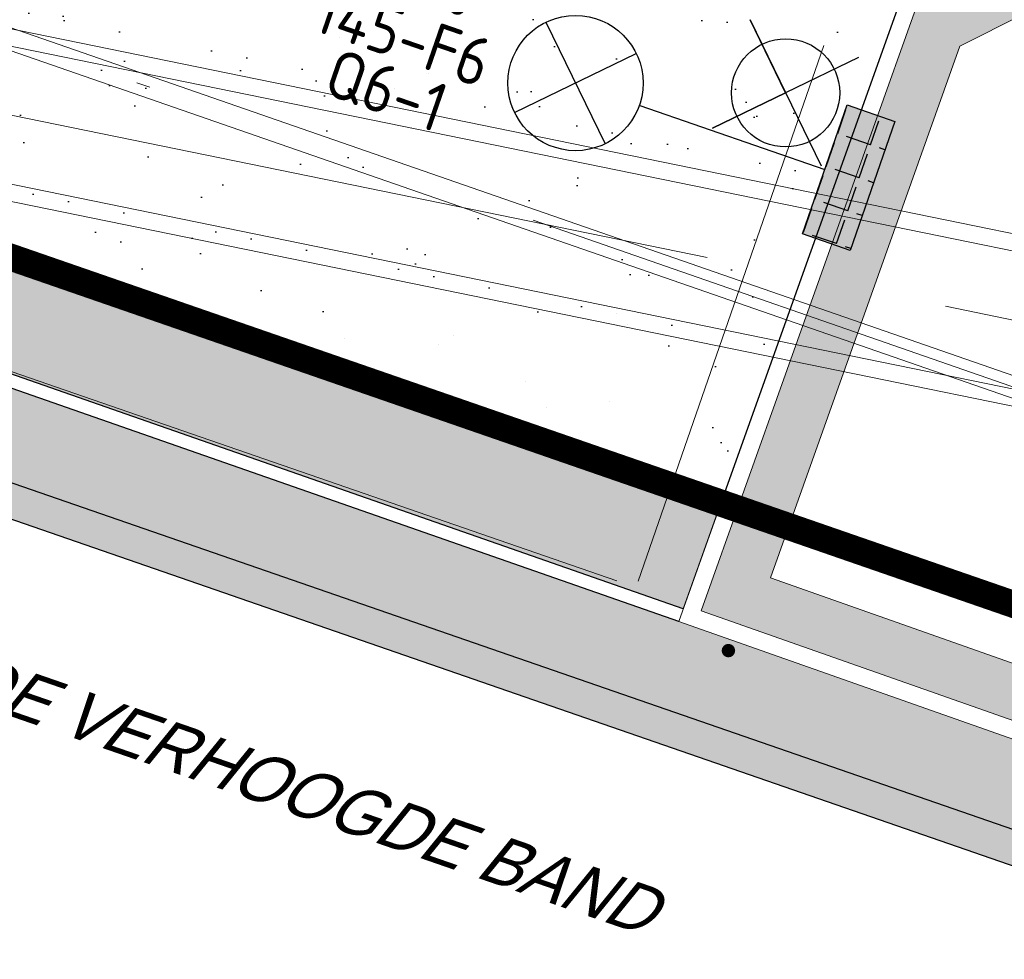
# Model space of a CAD drawing. Header units: metres. Extents: x 128615 to 129083, y 455669 to 456034.
# Tile 127 of 158: x 128819.15 to 128826.43, y 455858.65 to 455865.6. Entities that reach past the tile are written whole.
import ezdxf
from ezdxf.enums import TextEntityAlignment as Align
from ezdxf.lldxf.tags import DXFTag

# ---------------------------------------------------------------- set-up
doc = ezdxf.new("R2010")
doc.units = ezdxf.units.M
for name, pattern in [('DASHED', [19.049999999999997, 12.7, -6.35]), ('RI-AWZI_PROCESLEIDING', [18.450000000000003, 6, -1.8, 1.75, -1.8, 1.75, -1.8, 1.75, -1.8]), ('RI-AWZI_SLIBLEIDING', [11, 5, -3, 0, -3])]:
    doc.linetypes.add(name, pattern=pattern)
for name, color, linetype, lineweight in [('B-CO-BC-BETONVORM-G', 50, 'Continuous', 18), ('B-XX-GR-HAAG-G', 90, 'GR-HAAG1', 13), ('B-XX-RI-AWZI_PROCESLEIDING-G', 30, 'RI-AWZI_PROCESLEIDING', 18), ('B-XX-RI-AWZI_SLIBLEIDING-G', 40, 'RI-AWZI_SLIBLEIDING', 18), ('B-XX-VH-BESTRATING-V', 1, 'Continuous', 18)]:
    doc.layers.add(name, color=color, linetype=linetype, lineweight=lineweight)
for name, color, linetype in [('B-ME-IE-VERLICHTING-G', 1, 'Continuous'), ('B-XX-GR-GRAS-G', 90, 'Continuous'), ('B-XX-GR-KRUIDEN-G', 98, 'Continuous'), ('B-XX-KL-ELEKTRA-G_HDSR', 190, 'HDSR_Elektra'), ('B-XX-OG-BEBOUWING-G', 1, 'Continuous'), ('B-XX-RI-AWZI_BEDRIJFSWATER-G_HDSR', 150, 'HDSR_Bedrijfswater'), ('B-XX-VH-BESTRATING-T25', 7, 'Continuous'), ('B-XX-VH-KANTVERHARDING-G', 60, 'Continuous')]:
    doc.layers.add(name, color=color, linetype=linetype)
doc.styles.add('BURO-018', font='Isocp.shx', dxfattribs={"height": 360})
doc.styles.get("Standard").update_dxf_attribs({"font": 'arial.ttf'})
doc.styles.add('TAUW-ISOCP', font='tcb_isocp.shx')
doc.linetypes.add('GR-HAAG1', pattern='A,6,[176,NLCS.SHX,S=0.125,R=0,X=0,Y=0],-2', length=8)
tags = doc.linetypes.add('HDSR_Bedrijfswater', pattern='A,25,-2,["BW",Standard,S=1.5,R=0,X=0,Y=-0.75],-5', length=32).pattern_tags.tags
tags[6] = DXFTag(74, 10)
tags = doc.linetypes.add('HDSR_Elektra', pattern='A,25,-2,["E",Standard,S=1.5,R=0,X=0,Y=-0.75],-4', length=31).pattern_tags.tags
tags[6] = DXFTag(74, 10)

# ---------------------------------------------------------------- blocks, each defined once
blk = doc.blocks.new('E00525')
at = {"linetype": 'ByBlock'}
h = blk.add_hatch(dxfattribs=at)
h.set_pattern_fill('ANGLE', color=0, scale=0.18438609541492, style=0)
h.set_pattern_definition([(360, (-37.67331033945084, -34.01927211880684), (5.551115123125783e-17, 1.287936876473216), [0.9366813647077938, -0.3512555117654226]), (90, (-37.67331033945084, -34.01927211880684), (-1.287936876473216, 1.387778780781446e-16), [0.9366813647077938, -0.3512555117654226])])
edge = h.paths.add_edge_path()
edge.add_line((-2.522521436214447, 2.863310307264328), (2.522521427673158, 2.863310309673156))
edge.add_line((2.522521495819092, 2.863310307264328), (2.522521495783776, 1.000000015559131))
edge.add_line((2.522521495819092, 1.000000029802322), (-2.522521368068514, 1.000000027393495))
edge.add_line((-2.522521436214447, 1), (-2.522521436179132, 2.863310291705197))
h = blk.add_hatch(color=0, dxfattribs=at)
edge = h.paths.add_edge_path()
edge.add_line((-2.522521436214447, 2.863310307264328), (2.522521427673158, 2.863310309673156))
edge.add_line((2.522521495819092, 2.863310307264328), (2.522521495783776, 1.000000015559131))
edge.add_line((2.522521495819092, 1.000000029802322), (-2.522521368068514, 1.000000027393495))
edge.add_line((-2.522521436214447, 1), (-2.522521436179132, 2.863310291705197))
at = {"color": 0, "linetype": 'ByBlock'}
for p, q in [((1.767766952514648, 14.38605433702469), (-1.767766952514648, 10.85052043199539)), ((-1.767766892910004, 14.38605433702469), (1.767767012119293, 10.85052046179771)), ((5.960464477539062e-08, 10.0973382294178), (1.192092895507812e-07, 2.863310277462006))]:
    blk.add_line(p, q, dxfattribs=at)
blk.add_lwpolyline([(-2.522521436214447, 2.863310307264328), (2.522521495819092, 2.863310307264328), (2.522521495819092, 1.000000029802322), (-2.522521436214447, 1)], close=True, dxfattribs=at)
blk.add_circle((0, 12.61828738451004), 2.500000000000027, dxfattribs=at)
at = {"color": 0, "linetype": 'ByBlock', "style": 'BURO-018'}
for tag, p in [('E_GKAST', (5.960464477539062e-08, 20.61828738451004)), ('E_GROEP', (5.960464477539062e-08, 17.61828738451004)), ('E_SGROEP', (4.500000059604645, 17.61828738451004)), ('E_ARMCODE', (0, 12.61828738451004)), ('E_SLET', (4.500000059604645, 11.61828738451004))]:
    blk.add_attdef(tag, text='', height=1.8, dxfattribs=at).set_placement(p, align=Align.MIDDLE)

msp = doc.modelspace()

# ---------------------------------------------------------------- hatches: boundary and pattern name
at = {"layer": 'B-XX-GR-GRAS-G'}
h = msp.add_hatch(dxfattribs=at)
h.set_pattern_fill('CROSS', color=256, scale=0.09999999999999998, angle=-116.5632943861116, style=0)
h.set_pattern_definition([(340.9065815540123, (128738.9979208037, 455858.1422880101), (0.8077808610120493, 0.3923519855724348), [0.3174999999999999, -0.9525]), (70.90658155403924, (128739.0960088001, 455857.9403427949), (-0.3923519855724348, 0.8077808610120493), [0.3174999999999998, -0.9524999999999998])])
h.paths.add_polyline_path([(128845.8675353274, 455784.6485665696), (128847.5685110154, 455784.0597697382), (128847.7647766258, 455784.6267616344), (128846.0638009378, 455785.2155584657)])
h.paths.add_polyline_path([(128967.1055860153, 455860.4144094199), (128969.4210054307, 455866.8918425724), (128880.9006920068, 455904.409712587), (128810.0577815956, 455927.1027515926), (128808.0815679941, 455921.3936663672), (128811.5859768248, 455919.9881814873), (128842.9440111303, 455909.6012506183), (128874.3253125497, 455899.2845629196), (128897.3942134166, 455890.0887698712), (128932.249899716, 455875.2515896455), (128958.9784740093, 455863.874893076)])
edge = h.paths.add_edge_path()
edge.add_line((128984.0843231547, 455804.1850891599), (128953.5143684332, 455822.3927003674))
edge.add_line((128953.5143684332, 455822.3927003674), (128931.0817976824, 455759.6371250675))
edge.add_line((128931.0817976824, 455759.6371250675), (128923.691293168, 455762.2048782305))
edge.add_line((128923.691293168, 455762.2048782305), (128914.0269830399, 455765.5502024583))
edge.add_line((128914.0269830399, 455765.5502024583), (128897.845598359, 455770.6508317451))
edge.add_line((128897.845598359, 455770.6508317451), (128884.7246261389, 455774.2573768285))
edge.add_line((128884.7246261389, 455774.2573768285), (128872.548293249, 455777.8537726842))
edge.add_line((128872.548293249, 455777.8537726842), (128866.079626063, 455781.0475949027))
edge.add_line((128866.079626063, 455781.0475949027), (128866.0212588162, 455781.0678178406))
edge.add_line((128866.0212588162, 455781.0678178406), (128863.5642032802, 455773.7248399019))
edge.add_line((128863.5642032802, 455773.7248399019), (128871.5285838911, 455771.3053608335))
edge.add_line((128871.5285838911, 455771.3053608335), (128871.6722959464, 455771.410655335))
edge.add_arc((128873.3846396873, 455770.369334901), 2.004113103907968, 78.24944847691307, 148.6951358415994, ccw=False)
edge.add_line((128873.7927796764, 455772.3314488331), (128875.0821999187, 455772.0165345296))
edge.add_line((128875.0821999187, 455772.0165345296), (128927.2955738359, 455757.61301808))
edge.add_line((128927.2955738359, 455757.61301808), (128956.895554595, 455749.1705929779))
edge.add_line((128956.895554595, 455749.1705929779), (128984.0843231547, 455804.1850891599))
h = msp.add_hatch(dxfattribs=at)
h.set_pattern_fill('AR-SAND', color=256, scale=0.01999999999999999, angle=-116.5632943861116, style=0)
h.set_pattern_definition([(18.40658155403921, (128738.9979208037, 455858.1422880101), (0.2899431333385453, 0.935445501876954), [0, -0.7721600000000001, 0, -0.8636, 0, -0.8255]), (348.4065815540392, (128738.9979208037, 455858.1422880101), (1.318547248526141, 1.060693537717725), [0, -0.4165599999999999, 0, -0.6959599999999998, 0, -0.2666999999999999]), (308.4065815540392, (128738.4074554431, 455858.3466790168), (1.495894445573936, -0.5147657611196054), [0, -0.2539999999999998, 0, -0.9143999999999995, 0, -1.193799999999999]), (298.4065815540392, (128738.4074554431, 455858.3466790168), (1.588945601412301, -0.07820251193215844), [0, -0.1269999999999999, 0, -0.5994399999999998, 0, -0.6857999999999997])])
edge = h.paths.add_edge_path()
edge.add_line((128824.7464056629, 455869.28436891), (128826.3078901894, 455866.1047993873))
edge.add_line((128826.3078901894, 455866.1047993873), (128825.6739727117, 455865.7823007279))
edge.add_line((128825.6739727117, 455865.7823007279), (128824.3251972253, 455861.9975444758))
edge.add_line((128824.3251972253, 455861.9975444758), (128807.412816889, 455867.9094233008))
edge.add_line((128807.412816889, 455867.9094233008), (128806.8302290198, 455870.9894846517))
edge.add_arc((128817.5916042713, 455889.2204381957), 21.1701408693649, 239.4474776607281, 245.5873596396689)
edge.add_line((128808.8418721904, 455869.94306667), (128808.8320950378, 455869.7464460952))
edge.add_line((128808.8320950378, 455869.7464460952), (128812.1120620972, 455868.5869674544))
edge.add_line((128812.1120620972, 455868.5869674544), (128812.2159800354, 455868.7441707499))
edge.add_arc((128817.6047293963, 455889.3446984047), 21.29366946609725, 255.3408564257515, 289.5962338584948)
h = msp.add_hatch(dxfattribs=at)
h.set_pattern_fill('DOTS', color=256, scale=0.09999999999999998, angle=-116.5632943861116, style=0)
h.set_pattern_definition([(340.9065815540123, (128738.9979208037, 455858.1422880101), (0.1269369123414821, 0.1240523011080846), [0, -0.15875])])
edge = h.paths.add_edge_path()
edge.add_line((128821.8612284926, 455838.1123312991), (128812.9497658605, 455841.1396627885))
edge.add_line((128812.9497658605, 455841.1396627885), (128813.2677786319, 455842.0442768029))
edge.add_line((128813.2677786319, 455842.0442768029), (128822.6846400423, 455838.8879621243))
edge.add_line((128822.6846400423, 455838.8879621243), (128829.6882423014, 455859.1008478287))
edge.add_arc((128828.6821113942, 455857.5376763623), 1.85897940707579, -20.19701227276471, 57.232755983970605, ccw=False)
edge.add_line((128830.4267840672, 455856.8958650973), (128824.9623179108, 455841.1112936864))
edge.add_arc((128820.6003911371, 455842.5189337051), 4.583432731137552, 294.23860952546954, 342.1145594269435, ccw=False)
edge.add_arc((128820.6003911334, 455842.5189337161), 4.583432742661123, 285.9671286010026, 294.2386095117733, ccw=False)
at = {"layer": 'B-XX-GR-HAAG-G'}
h = msp.add_hatch(dxfattribs=at)
h.set_pattern_fill('ANGLE', color=256, scale=0.03999999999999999, angle=-19.09341844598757, style=0)
h.set_pattern_definition([(78.37645749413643, (128738.9979208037, 455858.1422880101), (-0.2736702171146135, 0.05629362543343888), [0.2032, -0.07619999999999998]), (168.3764574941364, (128738.9979208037, 455858.1422880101), (-0.0562936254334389, -0.2736702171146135), [0.2031999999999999, -0.07619999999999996])])
edge = h.paths.add_edge_path()
edge.add_line((128824.0560011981, 455861.2439628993), (128824.3251972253, 455861.9975444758))
edge.add_line((128824.3251972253, 455861.9975444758), (128807.412816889, 455867.9094233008))
edge.add_line((128807.412816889, 455867.9094233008), (128807.5844640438, 455867.0019485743))
edge.add_line((128807.5844640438, 455867.0019485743), (128824.0565718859, 455861.2437634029))
edge.add_line((128911.0524530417, 455830.6925610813), (128923.8730139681, 455826.2243651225))
edge.add_line((128923.8730139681, 455826.2243651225), (128926.9522502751, 455825.1512758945))
edge.add_line((128926.9522502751, 455825.1512758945), (128927.2239480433, 455825.9444302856))
edge.add_line((128927.2239480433, 455825.9444302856), (128912.031396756, 455831.2301135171))
edge.add_line((128912.031396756, 455831.2301135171), (128911.0523500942, 455830.6922639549))
at = {"layer": 'B-XX-GR-KRUIDEN-G'}
h = msp.add_hatch(dxfattribs=at)
h.set_pattern_fill('SWAMP', color=256, scale=0.2, angle=-116.5632943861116, style=0)
h.set_pattern_definition([(340.9065815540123, (128738.9979208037, 455858.1422880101), (3.839350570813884, 3.326515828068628), [0.6349999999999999, -4.444999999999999]), (70.90658155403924, (128739.2979540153, 455858.0384307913), (-0.9611808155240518, 4.988231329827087), [0.3174999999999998, -8.481319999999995]), (70.90658155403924, (128739.3729632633, 455858.0124661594), (-0.9611808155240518, 4.988231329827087), [0.2539999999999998, -8.544819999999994]), (70.90658155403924, (128739.2229447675, 455858.0643954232), (-0.9611808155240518, 4.988231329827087), [0.2539999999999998, -8.544819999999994]), (40.90658155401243, (128739.4479706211, 455857.9865021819), (-0.9611719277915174, 4.988233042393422), [0.2032, -4.876799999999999]), (100.9065815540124, (128739.1479374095, 455858.0903594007), (-4.8005224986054, 1.661717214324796), [0.2032, -4.8768])])
edge = h.paths.add_edge_path()
edge.add_line((128948.4118116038, 455833.4579504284), (128948.6455033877, 455826.0782791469))
edge.add_line((128948.6455033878, 455826.0782791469), (128943.9095911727, 455812.3966981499))
edge.add_line((128943.9095911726, 455812.3966981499), (128941.3888850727, 455813.2785094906))
edge.add_line((128941.3888850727, 455813.2785094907), (128942.1339618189, 455815.4309623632))
edge.add_arc((128932.745274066, 455818.888458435), 10.00508554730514, -20.21683048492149, 71.17534409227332)
edge.add_line((128935.9736453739, 455828.358376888), (128892.1860483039, 455843.579290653))
edge.add_arc((128893.6952972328, 455847.9211051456), 4.596649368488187, -157.04283936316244, -109.16785423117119, ccw=False)
edge.add_arc((128894.4307678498, 455848.232645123), 5.395382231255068, 162.5112662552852, 202.9571606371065, ccw=False)
edge.add_line((128889.2847814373, 455849.8540560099), (128901.8557516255, 455885.6735668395))
edge.add_line((128901.8557516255, 455885.6735668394), (128887.2242848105, 455890.7225570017))
edge.add_line((128887.2242848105, 455890.7225570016), (128887.1817624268, 455890.5997140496))
edge.add_line((128887.1817624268, 455890.5997140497), (128874.5146120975, 455895.1035688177))
edge.add_line((128874.5146120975, 455895.1035688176), (128873.5283828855, 455892.2544503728))
edge.add_arc((128867.280722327, 455871.995513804), 21.20041917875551, 72.86074229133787, 176.4358647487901)
edge.add_line((128846.121308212, 455873.313454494), (128835.0103701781, 455877.1887525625))
edge.add_arc((128817.5916042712, 455889.2204382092), 21.17014088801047, -34.63404912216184, -24.22743715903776)
edge.add_line((128836.8971577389, 455880.5330640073), (128837.0847450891, 455880.5150973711))
edge.add_line((128837.0847450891, 455880.5150973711), (128838.2442237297, 455883.7950644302))
edge.add_line((128838.2442237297, 455883.7950644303), (128838.0851409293, 455883.9110295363))
edge.add_arc((128817.5916042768, 455889.2204382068), 21.17014088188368, -14.52468191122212, 21.05836036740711)
edge.add_line((128837.3478955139, 455896.8272655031), (128838.4437976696, 455897.45125095))
edge.add_line((128838.4437976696, 455897.45125095), (128836.9196742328, 455900.519436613))
edge.add_line((128836.9196742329, 455900.519436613), (128835.8290882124, 455899.9707426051))
edge.add_arc((128817.5916042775, 455889.2204382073), 21.17014088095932, 30.51773535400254, 65.7725628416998)
edge.add_line((128826.2789784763, 455908.5259916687), (128826.2969451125, 455908.713579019))
edge.add_line((128826.2969451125, 455908.7135790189), (128823.0169780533, 455909.8730576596))
edge.add_line((128823.0169780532, 455909.8730576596), (128822.9010129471, 455909.7139748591))
edge.add_arc((128817.591604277, 455889.2204382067), 21.17014088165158, 75.47531808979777, 155.5873596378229)
edge.add_line((128798.3142327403, 455897.9701702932), (128798.1176121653, 455897.9799474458))
edge.add_line((128798.1176121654, 455897.9799474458), (128797.7211869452, 455896.8585281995))
edge.add_line((128797.7211869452, 455896.8585281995), (128793.8072384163, 455898.2133509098))
edge.add_arc((128775.6531717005, 455909.0573338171), 21.14620778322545, -30.85117203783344, -24.45064201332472)
edge.add_line((128794.9029489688, 455900.3047239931), (128795.4902118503, 455900.2458409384))
edge.add_line((128795.4902118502, 455900.2458409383), (128796.7020683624, 455903.7467742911))
edge.add_line((128796.7020683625, 455903.746774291), (128796.1976420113, 455904.0486570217))
edge.add_arc((128775.6531716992, 455909.057333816), 21.14620778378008, -13.70124981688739, 21.18853243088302)
edge.add_line((128795.3698146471, 455916.7003760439), (128797.9082227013, 455917.9559061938))
edge.add_line((128797.9082227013, 455917.9559061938), (128796.4067381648, 455921.1222890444))
edge.add_line((128796.4067381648, 455921.1222890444), (128793.8362756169, 455919.8525566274))
edge.add_arc((128775.6531717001, 455909.0573338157), 21.1462077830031, 30.69740409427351, 65.54935799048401)
edge.add_line((128784.4057815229, 455928.3071110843), (128784.4646645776, 455928.8943739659))
edge.add_line((128784.4646645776, 455928.8943739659), (128780.9637312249, 455930.1062304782))
edge.add_line((128780.9637312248, 455930.1062304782), (128780.6618484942, 455929.6018041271))
edge.add_arc((128775.6531717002, 455909.0573338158), 21.14620778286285, 76.298750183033, 155.5095457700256)
edge.add_line((128756.4094808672, 455917.8233173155), (128755.8262168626, 455917.8979581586))
edge.add_line((128755.8262168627, 455917.8979581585), (128754.6142224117, 455914.3971073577))
edge.add_line((128754.6142224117, 455914.3971073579), (128755.1121866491, 455914.0802848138))
edge.add_arc((128775.6531716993, 455909.057333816), 21.1462077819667, 166.2589379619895, 191.7043835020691)
edge.add_line((128754.9466508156, 455904.7675673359), (128751.1985842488, 455903.6584638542))
edge.add_line((128751.1985842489, 455903.6584638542), (128751.1173775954, 455903.9197317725))
edge.add_line((128751.1173775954, 455903.9197317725), (128741.4969709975, 455907.2999279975))
edge.add_line((128741.4969709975, 455907.2999279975), (128757.0495062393, 455938.2990116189))
edge.add_line((128757.0495062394, 455938.2990116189), (128795.963293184, 455925.5684809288))
edge.add_line((128795.963293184, 455925.5684809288), (128808.0815679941, 455921.3936663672))
edge.add_line((128808.0815679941, 455921.3936663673), (128811.5859768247, 455919.9881814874))
edge.add_line((128811.5859768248, 455919.9881814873), (128842.9440111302, 455909.6012506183))
edge.add_line((128842.9440111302, 455909.6012506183), (128874.3253125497, 455899.2845629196))
edge.add_line((128874.3253125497, 455899.2845629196), (128897.3942134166, 455890.0887698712))
edge.add_line((128897.3942134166, 455890.0887698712), (128932.249899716, 455875.2515896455))
edge.add_line((128932.249899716, 455875.2515896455), (128958.9784740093, 455863.874893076))
edge.add_line((128958.9784740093, 455863.8748930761), (128948.4118116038, 455833.4579504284))
h.paths.add_polyline_path([(128845.694092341, 455904.4570519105), (128848.0856081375, 455905.5477301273), (128849.2310223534, 455903.2376735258), (128848.6444501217, 455901.5319182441), (128846.8291906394, 455902.1678003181)], flags=16)
at = {"layer": 'B-XX-VH-BESTRATING-V'}
h = msp.add_hatch(dxfattribs=at)
h.set_pattern_fill('AR-B88', color=256, scale=0.001999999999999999, angle=-116.5632943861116, style=0)
h.set_pattern_definition([(340.9065815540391, (222427.1499990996, -244828.0170875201), (0.1329372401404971, 0.384042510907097), []), (70.90658155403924, (222427.1499990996, -244828.0170875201), (-0.05908401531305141, 0.4505111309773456), [0.4063999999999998, -0.4063999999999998])])
h.paths.add_polyline_path([(128802.6831891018, 455871.9683862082), (128802.3461751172, 455873.6753526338), (128799.7344619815, 455873.2101704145), (128799.9911473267, 455871.4906072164)], flags=17)
h.paths.add_polyline_path([(128809.7716455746, 455870.5194527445, -0.3830161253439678), (128798.1585253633, 455894.985336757), (128798.0410408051, 455895.0629989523), (128798.7426580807, 455897.047754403), (128798.8906188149, 455897.0403969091, -0.3816233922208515), (128823.2619809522, 455908.681307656), (128823.3492469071, 455908.8010204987), (128824.2202072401, 455908.4931332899), (128824.5146119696, 455909.3436393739), (128823.0169780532, 455909.8730576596), (128822.9010129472, 455909.7139748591, 0.3645239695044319), (128798.3142327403, 455897.9701702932), (128798.1176121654, 455897.9799474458), (128797.7211869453, 455896.8585281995), (128797.6878571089, 455896.7642437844), (128793.7546200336, 455898.1257432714, 0.02914402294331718), (128794.9029489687, 455900.3047239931), (128795.4902118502, 455900.2458409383), (128796.7020683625, 455903.746774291), (128796.1976420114, 455904.0486570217, 0.1534224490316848), (128795.3698146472, 455916.7003760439), (128797.9082227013, 455917.9559061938), (128796.4067381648, 455921.1222890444), (128793.836275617, 455919.8525566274, 0.153253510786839), (128784.4057815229, 455928.3071110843), (128784.4646645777, 455928.8943739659), (128780.9637312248, 455930.1062304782), (128780.6618484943, 455929.6018041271, 0.3600753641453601), (128756.4094808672, 455917.8233173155), (128755.8262168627, 455917.8979581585), (128754.6142224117, 455914.3971073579), (128755.1121866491, 455914.0802848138, 0.1126862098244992), (128754.9672368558, 455904.6693726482), (128751.228268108, 455903.5629613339), (128751.4681974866, 455902.791031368), (128753.7546102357, 455903.4609714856), (128754.4147722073, 455901.0245720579), (128752.1405026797, 455900.3908550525), (128752.3841142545, 455899.5286384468), (128756.2328856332, 455900.6898615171), (128756.2729437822, 455900.5974951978, 0.1850112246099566), (128766.8871882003, 455889.8136429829), (128766.8125473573, 455889.2303789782), (128768.6815525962, 455888.5834183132), (128768.0780292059, 455886.8559226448), (128758.9954711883, 455890.0228108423), (128750.6369597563, 455892.9361511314), (128750.9249881, 455893.8376432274), (128746.1363612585, 455895.4945688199), (128745.0365227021, 455892.3228495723, 0.145715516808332), (128741.8477927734, 455889.9544302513, -0.3237883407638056), (128749.4031400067, 455892.2733416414), (128767.1030434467, 455886.1714937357), (128768.6009545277, 455885.6525632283), (128768.9522127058, 455886.6663736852), (128771.9254436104, 455885.6870242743), (128771.6102218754, 455884.6115276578), (128780.1756717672, 455881.6469653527), (128791.5501526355, 455877.7101819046, -0.1901935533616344), (128799.0036448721, 455871.3153469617), (128799.9911473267, 455871.4906072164), (128799.7344619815, 455873.2101704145), (128802.3461751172, 455873.6753526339), (128802.6831891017, 455871.9683862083), (128803.3650649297, 455872.0894043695), (128804.9044082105, 455870.3143797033), (128805.6418993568, 455866.7162066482), (128804.8351694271, 455864.5433848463), (128800.4828560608, 455863.6959360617), (128800.1636573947, 455861.953330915), (128804.3746034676, 455860.4957017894), (128801.189211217, 455851.2934192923), (128801.8191947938, 455851.0775833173), (128806.9899085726, 455866.0979061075), (128809.2715134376, 455865.3078385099), (128809.5798165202, 455866.1984955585), (128807.4969410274, 455866.9266101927), (128806.7155608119, 455871.0576591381, 0.02837327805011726), (128808.8418721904, 455869.94306667), (128808.8320950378, 455869.7464460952), (128810.5925307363, 455869.1241265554), (128810.8869354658, 455869.9746326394), (128809.7642880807, 455870.3714920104)])
h.paths.add_polyline_path([(128802.1708073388, 455874.7161668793), (128798.1990629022, 455874.016585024, -0.00197751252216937), (128798.2689034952, 455873.9273473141), (128802.2531375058, 455874.6291290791, -0.001414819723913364)], flags=0)
h.paths.add_polyline_path([(128799.2250375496, 455875.0005329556, -1), (128799.9806637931, 455874.7389711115, -1)], flags=0)
h.paths.add_polyline_path([(128795.5535477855, 455877.1010864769), (128794.9865558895, 455877.2973520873), (128795.1828215, 455877.8643439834), (128795.7498133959, 455877.6680783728)], flags=0)
h.paths.add_polyline_path([(128795.0846886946, 455877.5808480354, -1), (128795.6516805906, 455877.3845824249, -1)], flags=0)
h.paths.add_polyline_path([(128789.8363600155, 455884.0321790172, -1), (128789.9308586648, 455883.9994680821, -1)], flags=0)
h.paths.add_polyline_path([(128789.5422703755, 455884.3809320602, -1), (128789.7312676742, 455884.3155101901, -1)], flags=0)
h.paths.add_polyline_path([(128789.7062138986, 455884.7031730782, -1), (128789.8007125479, 455884.6704621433, -1)], flags=0)
h.paths.add_polyline_path([(128789.1901890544, 455884.2549662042, -1), (128789.2846877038, 455884.2222552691, -1)], flags=0)
h.paths.add_polyline_path([(128781.9076581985, 455884.7022655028), (128781.5157294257, 455884.1839190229), (128780.9016399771, 455884.3964875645), (128780.9140405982, 455885.0462086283), (128781.5357940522, 455885.2351897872)], flags=16)
h.paths.add_polyline_path([(128770.2230062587, 455889.5529180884), (128769.9358075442, 455889.1015149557), (128767.7981038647, 455889.8415879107), (128767.8655687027, 455890.3687766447, -0.3785461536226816), (128756.1487559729, 455914.4874992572), (128755.6973528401, 455914.7746979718), (128756.4374257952, 455916.9124016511), (128756.9646145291, 455916.8449368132, -0.3786081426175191), (128781.0875670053, 455928.5605714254), (128781.3605012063, 455929.0166266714), (128783.4982048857, 455928.2765537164), (128783.4448275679, 455927.7442016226, -0.1719370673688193), (128793.4723990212, 455918.6689969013), (128795.985380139, 455919.910335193), (128796.7157271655, 455918.3701539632), (128794.2182550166, 455917.1348712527, -0.1722066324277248), (128795.1564093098, 455903.6229385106), (128795.6124645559, 455903.3500043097), (128794.8723916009, 455901.2123006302), (128794.340039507, 455901.265677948, -0.3784841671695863)], flags=16)
h.paths.add_polyline_path([(128772.6322610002, 455885.201210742), (128772.0652691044, 455885.3974763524), (128772.2615347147, 455885.9644682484), (128772.8285266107, 455885.768202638)], flags=16)
h.paths.add_polyline_path([(128772.1634019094, 455885.6809723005, -1), (128772.7303938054, 455885.48470669, -1)], flags=0)
h.paths.add_polyline_path([(128746.8429795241, 455893.7547216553), (128746.2759876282, 455893.9509872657), (128746.4722532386, 455894.5179791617), (128747.0392451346, 455894.3217135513)], flags=16)
h.paths.add_polyline_path([(128746.3741204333, 455894.2344832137, -1), (128746.9411123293, 455894.0382176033, -1)], flags=0)
h.paths.add_polyline_path([(128786.8876797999, 455882.5506637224), (128788.2286606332, 455882.0864799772), (128788.4249262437, 455882.6534718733), (128787.0839454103, 455883.1176556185)], flags=8)
h.paths.add_polyline_path([(128787.8560286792, 455886.7387165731), (128789.8270005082, 455886.0564599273), (128790.0232661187, 455886.6234518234), (128788.0522942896, 455887.3057084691)], flags=8)
h.paths.add_polyline_path([(128780.9670642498, 455884.5893507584), (128781.6393546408, 455884.3566358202), (128781.8159936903, 455884.8669285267), (128781.1437032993, 455885.0996434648)], flags=8)
h.paths.add_polyline_path([(128790.3023911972, 455883.5528374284), (128790.9593818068, 455883.3254185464), (128791.1556474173, 455883.8924104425), (128790.4986568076, 455884.1198293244)], flags=8)
edge = h.paths.add_edge_path(flags=16)
edge.add_arc((128786.9524666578, 455865.1426516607), 14.3259422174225, 37.8213863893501, 70.95297360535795)
edge.add_line((128791.6276532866, 455878.6842634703), (128773.0238165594, 455885.1535321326))
edge.add_line((128773.0238165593, 455885.1535321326), (128773.3153738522, 455886.0005636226))
edge.add_line((128773.3153738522, 455886.0005636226), (128769.6490773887, 455887.2857430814))
edge.add_line((128769.6490773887, 455887.2857430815), (128769.9427154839, 455888.1467148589))
edge.add_line((128769.9427154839, 455888.1467148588), (128770.3133981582, 455888.0183845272))
edge.add_line((128770.3133981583, 455888.0183845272), (128770.6302207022, 455888.5163487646))
edge.add_arc((128775.6531717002, 455909.0573338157), 21.14620778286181, -103.7410620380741, -33.63390409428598)
edge.add_line((128793.2593696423, 455897.3447808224), (128797.3878885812, 455895.9156840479))
edge.add_line((128797.3878885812, 455895.915684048), (128796.9581335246, 455894.6999803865))
edge.add_line((128796.9581335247, 455894.6999803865), (128797.1153368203, 455894.5960624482))
edge.add_arc((128817.5916042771, 455889.2204382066), 21.17014088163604, 165.2901148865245, 223.5699829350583)
edge.add_line((128802.2531375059, 455874.6291290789), (128798.2689034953, 455873.927347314))
h = msp.add_hatch(dxfattribs=at)
h.set_pattern_fill('AR-B88', color=256, scale=0.001999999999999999, angle=-116.5632943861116, style=0)
h.set_pattern_definition([(340.9065815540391, (222427.2334215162, -244865.0047561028), (0.1329372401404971, 0.384042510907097), []), (70.90658155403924, (222427.2334215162, -244865.0047561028), (-0.05908401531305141, 0.4505111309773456), [0.4063999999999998, -0.4063999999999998])])
h.paths.add_polyline_path([(128848.0971045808, 455878.635931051, -0.4037405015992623), (128873.2287957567, 455891.4051268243), (128873.5244922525, 455892.2556497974, 0.4868956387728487), (128846.1151016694, 455873.2097112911), (128834.9511693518, 455877.1034928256, 0.04666700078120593), (128836.8971577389, 455880.5330640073), (128837.0847450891, 455880.5150973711), (128838.2442237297, 455883.7950644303), (128838.0851409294, 455883.9110295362, 0.156520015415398), (128837.3478955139, 455896.827265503), (128838.4437976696, 455897.45125095), (128836.9196742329, 455900.519436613), (128835.8290882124, 455899.9707426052, 0.1550531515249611), (128826.2789784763, 455908.5259916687), (128826.2969451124, 455908.7135790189), (128824.5146119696, 455909.3436393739), (128824.2202072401, 455908.4931332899), (128825.3340023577, 455908.0994032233), (128825.3205751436, 455907.9592113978, -0.1738342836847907), (128835.4657427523, 455898.7804478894), (128836.5160855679, 455899.3088947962), (128837.2594004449, 455897.8125408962), (128836.2169129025, 455897.2189686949, -0.1740133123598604), (128837.0524737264, 455883.5500615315), (128837.1721865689, 455883.4627955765), (128836.4705692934, 455881.478040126), (128836.3303774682, 455881.4914673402, -0.3844101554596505), (128811.8267057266, 455869.7873592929), (128811.7490435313, 455869.6698747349), (128810.8869354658, 455869.9746326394), (128810.5925307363, 455869.1241265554), (128812.1120620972, 455868.5869674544), (128812.2159800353, 455868.7441707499, 0.07544990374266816), (128818.5706738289, 455868.0729492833, 0.07589524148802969), (128824.8361656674, 455869.3284499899), (128826.3976501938, 455866.1488804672), (128827.2047040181, 455866.5576945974), (128826.1752094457, 455868.7079874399), (128828.4456792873, 455869.8032831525), (128829.4583531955, 455867.6595790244), (128832.7670077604, 455866.4857812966), (128833.0882556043, 455867.3781987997), (128830.0883369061, 455868.4308349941), (128828.7671010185, 455871.2403620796), (128828.8525096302, 455871.2937297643, 0.08531439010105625), (128834.1918941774, 455876.0825068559), (128837.7766362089, 455874.850374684), (128842.5594630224, 455873.1541507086), (128846.0838651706, 455871.9276488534), (128846.0810004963, 455871.8227441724, 0.1974429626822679), (128852.3271716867, 455856.9670565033), (128850.4531680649, 455851.7043292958), (128837.7009904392, 455856.1264283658), (128837.4045707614, 455855.2651000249), (128841.2029329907, 455853.9566605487), (128840.2940743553, 455851.3180823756, -0.03739428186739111), (128840.2171224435, 455851.0270438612, -0.0366327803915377), (128840.1005161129, 455850.7561483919), (128837.9778480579, 455844.5936657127, -0.02691818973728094), (128837.9180416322, 455844.3852272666, -0.02615719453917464), (128837.8387947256, 455844.1899691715), (128836.9097664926, 455841.4928350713), (128836.1198297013, 455841.7703814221), (128834.2752362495, 455836.4663716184), (128835.044899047, 455836.1989614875), (128833.9672562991, 455833.0983045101, 0.04583804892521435), (128834.7845963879, 455832.7170226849), (128835.7157441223, 455835.3939975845), (128836.2000348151, 455836.7517529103), (128835.4308187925, 455837.03347389), (128836.694533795, 455840.6411847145), (128837.4668797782, 455840.3769051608), (128841.9721584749, 455853.3663621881), (128875.616844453, 455841.6266952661), (128872.6042422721, 455832.6313486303), (128869.4363862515, 455823.6340851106), (128868.9275225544, 455823.8103949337), (128868.6019804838, 455822.8506645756), (128868.0093077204, 455821.190477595), (128868.4012366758, 455821.0537541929, 0.05439538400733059), (128869.3766180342, 455820.7581588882), (128873.2027955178, 455831.5751975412), (128875.0930636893, 455836.9640584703, -0.0412858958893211), (128875.1754991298, 455837.2859374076, -0.04334982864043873), (128875.3176973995, 455837.6044542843), (128877.0161506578, 455842.4464806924), (128860.0173804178, 455848.3648314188), (128851.3064607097, 455851.4074056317), (128853.0583824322, 455856.2732795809, 0.3272972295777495), (128877.9961818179, 455853.7020223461), (128879.4539705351, 455851.9601852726), (128881.0431873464, 455853.2495140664), (128880.1699822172, 455854.3809194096), (128882.1130744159, 455856.0401414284), (128883.0879052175, 455854.9247671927), (128883.6943496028, 455855.4497789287), (128882.3422394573, 455857.0749083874), (128882.4127906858, 455857.1464639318, 0.5271845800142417), (128875.6562547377, 455891.4715256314), (128874.8988719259, 455891.7329317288), (128874.6549034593, 455890.9093898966, -0.402981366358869), (128886.4646925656, 455865.3548980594, -1)])
h.paths.add_polyline_path([(128876.3997198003, 455841.651282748), (128877.6867014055, 455841.2057909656), (128877.8829670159, 455841.7727828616), (128876.5959854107, 455842.218274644)], flags=24)
h = msp.add_hatch(dxfattribs=at)
h.set_pattern_fill('BRICK', color=256, scale=0.03307086, angle=-116.5097316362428)
h.set_pattern_definition([(340.9065815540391, (128781.00315288, 455850.7668853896), (0.0686929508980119, 0.1984471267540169), []), (70.90658155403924, (128781.00315288, 455850.7668853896), (-0.3968942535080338, 0.1373859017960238), [0.2099999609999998, -0.2099999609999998]), (70.90658155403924, (128781.2016000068, 455850.6981924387), (-0.3968942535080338, 0.1373859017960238), [-0.2099999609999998, 0.2099999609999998])])
edge = h.paths.add_edge_path()
edge.add_line((128831.6126664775, 455838.8346340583), (128839.0652869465, 455860.4902585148))
edge.add_line((128839.0652869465, 455860.4902585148), (128836.3034510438, 455861.4412710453))
edge.add_line((128836.3034510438, 455861.4412710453), (128833.541615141, 455862.3922835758))
edge.add_arc((128834.2946828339, 455864.407557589), 2.151381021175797, 165.7586443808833, 249.5102871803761, ccw=False)
edge.add_line((128832.2094179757, 455864.936812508), (128832.7229766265, 455866.3634640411))
edge.add_line((128832.7229766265, 455866.3634640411), (128829.5305935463, 455867.4960062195))
edge.add_line((128829.5305935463, 455867.4960062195), (128825.7790093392, 455865.6897798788))
edge.add_line((128825.7790093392, 455865.6897798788), (128824.1892600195, 455861.2288345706))
edge.add_line((128824.1892600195, 455861.2288345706), (128829.3480097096, 455859.4118744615))
edge.add_arc((128828.6821113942, 455857.5376763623), 1.98897940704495, -20.160679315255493, 70.43999003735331, ccw=False)
edge.add_line((128830.5492255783, 455856.8521665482), (128825.085613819, 455841.0700632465))
edge.add_arc((128820.6003911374, 455842.5189337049), 4.713432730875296, 246.4303146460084, 342.09788309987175, ccw=False)
edge.add_line((128818.7156584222, 455838.1987218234), (128794.9887339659, 455846.4591081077))
edge.add_line((128794.9887339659, 455846.4591081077), (128740.4443933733, 455865.3829613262))
edge.add_arc((128742.7378552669, 455872.1050294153), 7.102546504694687, 156.7495911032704, 251.16118143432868, ccw=False)
edge.add_line((128736.2121179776, 455874.9087625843), (128740.8492055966, 455888.4475361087))
edge.add_arc((128747.4193090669, 455885.7839878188), 7.08948158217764, 110.50432189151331, 157.9321541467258, ccw=False)
edge.add_line((128744.936019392, 455892.4243207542), (128746.0560372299, 455895.6599412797))
edge.add_line((128746.0560372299, 455895.6599412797), (128750.9663574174, 455893.9602221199))
edge.add_line((128750.9663574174, 455893.9602221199), (128752.5278960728, 455898.5416274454))
edge.add_line((128752.5278960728, 455898.5416274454), (128752.0152830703, 455900.3559231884))
edge.add_line((128752.0152830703, 455900.3559231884), (128751.9765845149, 455900.3451798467))
edge.add_line((128751.9765845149, 455900.3451798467), (128751.0126086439, 455903.818817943))
edge.add_line((128751.0126086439, 455903.818817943), (128743.3040688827, 455906.5354959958))
edge.add_line((128743.3040688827, 455906.5354959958), (128719.892912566, 455838.9029857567))
edge.add_line((128719.892912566, 455838.9029857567), (128720.2712589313, 455838.7734198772))
edge.add_line((128720.2712589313, 455838.7734198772), (128743.5504862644, 455906.0245387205))
edge.add_line((128743.5504862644, 455906.0245387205), (128750.6829467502, 455903.5108851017))
edge.add_line((128750.6829467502, 455903.5108851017), (128752.1090925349, 455898.5527556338))
edge.add_line((128752.1090925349, 455898.5527556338), (128750.717407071, 455894.4696833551))
edge.add_line((128750.717407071, 455894.4696833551), (128745.8088863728, 455896.1687796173))
edge.add_line((128745.8088863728, 455896.1687796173), (128744.6185725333, 455892.7300809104))
edge.add_arc((128747.419309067, 455885.7839878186), 7.489481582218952, 111.9598016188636, 158.0177529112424)
edge.add_line((128740.4743136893, 455888.5874452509), (128735.6521931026, 455874.5084362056))
edge.add_arc((128742.711383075, 455872.0759849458), 7.466524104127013, 160.9871051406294, 251.273710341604)
edge.add_line((128740.3142736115, 455865.0047157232), (128794.856583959, 455846.0815660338))
edge.add_line((128794.856583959, 455846.0815660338), (128818.5714073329, 455837.8252763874))
edge.add_arc((128820.6003911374, 455842.5189337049), 5.113432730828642, 246.6220382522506, 342.0506229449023)
edge.add_line((128825.4649488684, 455840.9430934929), (128830.9260443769, 455856.717928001))
edge.add_arc((128828.6821113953, 455857.5376763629), 2.388979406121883, 339.9318582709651, 430.4537588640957)
edge.add_line((128829.4813863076, 455859.7889831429), (128824.7008226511, 455861.4727425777))
edge.add_line((128824.7008226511, 455861.4727425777), (128826.1020253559, 455865.4046131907))
edge.add_line((128826.1020253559, 455865.4046131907), (128829.4604913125, 455867.0964502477))
edge.add_line((128829.4604913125, 455867.0964502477), (128832.2105117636, 455866.120842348))
edge.add_line((128832.2105117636, 455866.120842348), (128831.8267665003, 455865.0548087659))
edge.add_arc((128834.2946828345, 455864.4075575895), 2.551381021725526, 165.3042260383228, 249.6319906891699)
edge.add_line((128833.4066780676, 455862.0156979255), (128838.5569163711, 455860.2422612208))
edge.add_line((128838.5569163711, 455860.2422612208), (128831.2322111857, 455838.9583295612))
edge.add_arc((128836.4510621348, 455837.3560573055), 5.459274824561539, 162.9326608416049, 251.688394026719)
edge.add_line((128834.7358411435, 455832.1732300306), (128868.2102711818, 455820.5590485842))
edge.add_arc((128870.243457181, 455825.3755239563), 5.22802833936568, 247.1138597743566, 340.4610631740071)
edge.add_line((128875.1704265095, 455823.6270235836), (128882.5907182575, 455844.7795449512))
edge.add_arc((128880.2053561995, 455845.6949556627), 2.55498119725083, 339.0051081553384, 400.5811834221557)
edge.add_line((128882.1458260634, 455847.357034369), (128879.1820600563, 455850.9862143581))
edge.add_line((128879.1820600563, 455850.9862143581), (128886.2461834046, 455856.9579368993))
edge.add_arc((128882.7728296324, 455860.6776088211), 5.089218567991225, 313.038728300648, 342.0620473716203)
edge.add_line((128887.6146643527, 455859.110196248), (128893.0181774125, 455874.5159597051))
edge.add_arc((128882.8722026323, 455877.7590635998), 10.65169127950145, 342.2738127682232, 419.290512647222)
edge.add_line((128888.3118646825, 455886.917043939), (128886.2148499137, 455887.872679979))
edge.add_line((128886.2148499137, 455887.872679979), (128886.1094443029, 455887.4783866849))
edge.add_line((128886.1094443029, 455887.4783866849), (128888.1745737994, 455886.5274173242))
edge.add_arc((128882.8857705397, 455877.7600346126), 10.23906438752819, -17.723255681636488, 58.900096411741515, ccw=False)
edge.add_line((128892.6388684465, 455874.6430616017), (128887.2355901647, 455859.2379771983))
edge.add_arc((128882.7728296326, 455860.677608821), 4.689218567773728, 313.1287842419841, 342.12093767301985, ccw=False)
edge.add_line((128885.978569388, 455857.2553283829), (128883.1729931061, 455854.8264816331))
edge.add_line((128883.1729931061, 455854.8264816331), (128878.5836409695, 455851.0866857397))
edge.add_line((128878.5836409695, 455851.0866857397), (128881.839104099, 455847.1002356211))
edge.add_arc((128880.2053561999, 455845.6949556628), 2.15498119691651, -21.143024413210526, 40.70070699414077, ccw=False)
edge.add_line((128882.2152704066, 455844.9176598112), (128877.8010034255, 455832.3322089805))
edge.add_line((128877.8010034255, 455832.3322089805), (128874.7932273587, 455823.7601450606))
edge.add_arc((128870.243457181, 455825.3755239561), 4.828028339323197, 246.96541338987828, 340.45278373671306, ccw=False)
edge.add_line((128868.354313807, 455820.9324400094), (128834.8638834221, 455832.552191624))
edge.add_arc((128836.4510621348, 455837.3560573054), 5.059274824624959, 163.0072479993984, 251.7166439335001, ccw=False)
h = msp.add_hatch(dxfattribs=at)
h.set_pattern_fill('AR-B88', color=256, scale=0.001999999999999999, angle=-116.5632943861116, style=0)
h.set_pattern_definition([(340.9065815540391, (128798.8445314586, 455846.3359550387), (0.1329372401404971, 0.384042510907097), []), (70.90658155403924, (128798.8445314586, 455846.3359550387), (-0.05908401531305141, 0.4505111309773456), [0.4063999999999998, -0.4063999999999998])])
h.paths.add_polyline_path([(128800.9945870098, 455848.7174820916), (128796.3268442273, 455850.3332324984), (128795.0222224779, 455846.5643095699), (128809.0101929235, 455841.6340444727), (128809.5753585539, 455841.4419950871), (128809.7931183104, 455842.0710814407), (128799.8943847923, 455845.4975518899)])
h.paths.add_polyline_path([(128809.5743415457, 455866.2004094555), (128809.2660328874, 455865.3097362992), (128827.0995098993, 455859.1344109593), (128828.3011708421, 455858.6308279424), (128822.3697210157, 455841.3065650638), (128822.6330310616, 455841.1993823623), (128822.3449315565, 455840.3579166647), (128822.0767124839, 455840.4507613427), (128821.9763485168, 455840.1576236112), (128810.5031039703, 455844.122159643), (128809.5753585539, 455841.4419950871), (128812.5979405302, 455840.4148890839), (128813.2056708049, 455842.1705616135), (128822.6225606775, 455839.014237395), (128829.6007538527, 455859.1538138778), (128829.304651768, 455859.289317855), (128824.0230021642, 455861.1495644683)])

# ---------------------------------------------------------------- linework, layer by layer
at = {"layer": 'B-CO-BC-BETONVORM-G'}
for points in [[(128818.4788357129, 455865.6555317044), (128834.273694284, 455862.4280770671)], [(128818.4538108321, 455865.5330622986), (128834.2324563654, 455862.3089205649)], [(128818.2536117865, 455864.5533070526), (128833.9025530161, 455861.3556685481)], [(128818.2285869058, 455864.4308376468), (128833.8613150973, 455861.2365120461)]]:
    msp.add_lwpolyline(points, dxfattribs=at)
at = {"layer": 'B-ME-IE-VERLICHTING-G'}
msp.add_lwpolyline([(128825.3525383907, 455865.3211569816), (128824.2734001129, 455864.7976321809), (128824.8129692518, 455865.059394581), (128824.5512068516, 455865.5989637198), (128825.074731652, 455864.5198254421)], dxfattribs=at)
msp.add_circle((128824.8129692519, 455865.0593945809), 0.3998079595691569, dxfattribs=at)
at = {"layer": 'B-XX-GR-GRAS-G'}
msp.add_lwpolyline([(128824.7464056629, 455869.28436891), (128826.3078901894, 455866.1047993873), (128825.6739727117, 455865.7823007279), (128824.3251972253, 455861.9975444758), (128807.412816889, 455867.9094233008), (128806.8302290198, 455870.9894846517, 0.02679670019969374), (128808.8418721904, 455869.94306667), (128808.8320950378, 455869.7464460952), (128812.1120620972, 455868.5869674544), (128812.2159800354, 455868.7441707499, 0.1505903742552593)], format="xyb", close=True, dxfattribs=at)
at = {"layer": 'B-XX-GR-HAAG-G'}
msp.add_lwpolyline([(128824.0560011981, 455861.2439628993), (128824.3251972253, 455861.9975444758), (128807.412816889, 455867.9094233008), (128807.5844640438, 455867.0019485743), (128824.0565718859, 455861.2437634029)], dxfattribs=at)
at = {"layer": 'B-XX-KL-ELEKTRA-G_HDSR', "linetype": 'DASHED', "const_width": 0.1999999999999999}
msp.add_lwpolyline([(128818.474649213, 455864.0547957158), (128837.5597427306, 455857.4483081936)], dxfattribs=at)
at = {"layer": 'B-XX-OG-BEBOUWING-G'}
msp.add_lwpolyline([(128801.8191947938, 455851.0775833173), (128806.9899085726, 455866.0979061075), (128827.0995098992, 455859.1344109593), (128828.3011708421, 455858.6308279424)], dxfattribs=at)
at = {"layer": 'B-XX-RI-AWZI_BEDRIJFSWATER-G_HDSR', "flags": 128}
msp.add_lwpolyline([(128836.7917643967, 455856.0481476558), (128806.7563391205, 455866.4449824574), (128804.7505880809, 455860.6505665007), (128800.8405256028, 455862.0040440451)], dxfattribs=at)
at = {"layer": 'B-XX-RI-AWZI_PROCESLEIDING-G'}
msp.add_lwpolyline([(128818.3537113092, 455865.0431846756), (128834.1433161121, 455861.8168035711)], dxfattribs=at)
at = {"layer": 'B-XX-RI-AWZI_SLIBLEIDING-G', "linetype": 'Continuous'}
for points in [[(128804.6418589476, 455863.8799954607), (128805.4857122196, 455864.0231914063, 0.2711625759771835), (128805.4872607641, 455864.0244896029), (128806.4606472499, 455866.7456729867, -0.271162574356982), (128806.5860793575, 455866.850826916), (128810.2396493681, 455867.4708119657), (128812.4047111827, 455867.8382076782, -0.1261833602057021), (128812.4849197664, 455867.8315392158), (128833.4541906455, 455860.5554726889, 0.4144502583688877), (128833.4567362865, 455860.5567080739), (128835.1504432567, 455865.450655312)], [(128804.6686271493, 455863.7222505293), (128805.5124804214, 455863.8654464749, 0.2711625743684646), (128805.6379125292, 455863.9706004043), (128806.6112990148, 455866.691783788, -0.2711625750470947), (128806.6128475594, 455866.6930819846), (128810.2664175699, 455867.3130670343), (128812.4314793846, 455867.6804627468, -0.1261833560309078), (128812.4324696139, 455867.6803804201), (128833.4017404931, 455860.4043138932, 0.4144502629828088), (128833.6079374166, 455860.5043800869), (128835.3016443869, 455865.3983273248)]]:
    msp.add_lwpolyline(points, format="xyb", dxfattribs=at)
at = {"layer": 'B-XX-RI-AWZI_SLIBLEIDING-G'}
msp.add_lwpolyline([(128804.6552430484, 455863.801122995), (128805.4990963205, 455863.9443189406, 0.2711625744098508), (128805.5625866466, 455863.9975450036), (128806.5359731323, 455866.7187283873, -0.271162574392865), (128806.5994634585, 455866.7719544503), (128810.253033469, 455867.3919395), (128812.4180952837, 455867.7593352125, -0.1261833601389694), (128812.4586946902, 455867.755959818), (128833.4279655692, 455860.479893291, 0.4144502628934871), (128833.5323368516, 455860.5305440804), (128835.2260438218, 455865.4244913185)], format="xyb", dxfattribs=at)
at = {"layer": 'B-XX-VH-BESTRATING-T25', "flags": 128}
msp.add_lwpolyline([(128824.389954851, 455860.9355968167, 0, 0, 0), (128824.4359408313, 455860.9552256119, 0, 0.03825999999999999, 0), (128824.4324366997, 455860.9537298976, 0.03825999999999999, 0.07071999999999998, 0), (128824.4224761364, 455860.9494783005, 0.07071999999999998, 0.09237999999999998, 0), (128824.4075490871, 455860.9431067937, 0.09237999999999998, 0.09999999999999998, 0), (128824.389954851, 455860.9355968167, 0.09999999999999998, 0.09237999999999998, 0), (128824.3723606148, 455860.9280868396, 0.09237999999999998, 0.07071999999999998, 0), (128824.3574335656, 455860.9217153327, 0.07071999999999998, 0.03825999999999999, 0), (128824.3474730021, 455860.9174637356, 0.03825999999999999, 0, 0), (128824.3439688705, 455860.9159680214, 0, 0, 0), (128824.389954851, 455860.9355968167, 0, 0, 0), (128822.8001113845, 455859.3096068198, 0, 0, 0), (128822.5072448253, 455859.4109832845, 0, 0, 0)], format="xyseb", dxfattribs=at)
at = {"layer": 'B-XX-VH-BESTRATING-V'}
msp.add_line((128823.7234266, 455861.44832857), (128825.0943837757, 455865.4088879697), dxfattribs=at)
for points in [[(128752.0152726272, 455900.3559601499), (128752.5278960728, 455898.5416274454), (128750.9663574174, 455893.9602221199), (128746.0560372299, 455895.6599412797), (128744.936019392, 455892.4243207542, 0.2099485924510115), (128740.8492055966, 455888.4475361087), (128736.2121179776, 455874.9087625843, 0.435061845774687), (128740.4379362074, 455865.3644035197), (128752.6700491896, 455861.1564508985), (128776.4403838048, 455852.8855922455), (128794.9822768, 455846.4405503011), (128808.9676709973, 455841.5111932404), (128818.7156584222, 455838.1987218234, 0.4434917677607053), (128825.085613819, 455841.0700632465), (128827.706058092, 455848.6433218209), (128830.5492255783, 455856.8521665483, 0.417287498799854), (128829.3480097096, 455859.4118744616), (128824.1892600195, 455861.2288345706), (128825.7790093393, 455865.6897798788), (128827.2624553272, 455866.4370701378)], [(128752.1405026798, 455900.3908550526), (128752.6640072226, 455898.5380107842), (128751.0474754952, 455893.7952610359), (128746.1363612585, 455895.4945688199), (128745.0365227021, 455892.3228495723, 0.212013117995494), (128740.9710241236, 455888.4020033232), (128736.3351042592, 455874.8666392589, 0.4383998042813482), (128740.5468745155, 455865.464404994), (128752.7125542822, 455861.2793059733), (128776.4831049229, 455853.0083721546), (128795.0252254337, 455846.5632511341), (128809.0101929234, 455841.6340444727), (128818.7626814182, 455838.3200435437, 0.4439321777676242), (128824.9623179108, 455841.1112936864), (128827.5832045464, 455848.685830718), (128830.4267840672, 455856.8958650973, 0.417445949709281), (128829.304651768, 455859.2893178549), (128824.0230021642, 455861.1495644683), (128825.6739727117, 455865.7823007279), (128827.2047040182, 455866.5576945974)], [(128831.2322111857, 455838.9583295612), (128838.5569163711, 455860.2422612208), (128833.4066780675, 455862.0156979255, -0.3855058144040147), (128831.8267665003, 455865.0548087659), (128832.2105117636, 455866.120842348), (128829.4604913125, 455867.0964502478), (128826.1020253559, 455865.4046131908), (128824.7008226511, 455861.4727425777), (128829.4813863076, 455859.7889831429, -0.4168840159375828), (128830.9260443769, 455856.717928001)]]:
    msp.add_lwpolyline(points, format="xyb", dxfattribs=at)
msp.add_lwpolyline([(128816.4803394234, 455863.8985109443), (128823.5655548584, 455861.4508331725)], dxfattribs=at)
at = {"layer": 'B-XX-VH-KANTVERHARDING-G'}
for points in [[(128824.0230021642, 455861.1495644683), (128807.4969410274, 455866.9266101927), (128806.7155608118, 455871.0576591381)], [(128824.0560011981, 455861.2439628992), (128807.5844640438, 455867.0019485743), (128806.8302290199, 455870.9894846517)]]:
    msp.add_lwpolyline(points, dxfattribs=at)

# ---------------------------------------------------------------- block references
at = {"layer": 'B-ME-IE-VERLICHTING-G'}
ref = msp.add_blockref('E00525', (128825.6437716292, 455864.3061897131), dxfattribs=dict(at, xscale=0.1999999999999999, yscale=0.1999999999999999, zscale=0.1999999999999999, rotation=70.90660369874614))
ref.add_attrib('E_SGROEP', 'Q6-1', dxfattribs={"layer": '0', "color": 1, "linetype": 'ByBlock', "height": 0.3599999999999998, "rotation": 340.9066023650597, "style": 'BURO-018'}).set_placement((128821.8618606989, 455865.0799290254), align=Align.MIDDLE)
ref.add_attrib('E_GKAST', 'L100', dxfattribs={"layer": '0', "color": 1, "linetype": 'ByBlock', "height": 0.3599999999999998, "rotation": 340.9066023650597, "style": 'BURO-018'}).set_placement((128822.134135, 455865.9109507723), align=Align.MIDDLE)
ref.add_attrib('E_GROEP', '145-F6', dxfattribs={"layer": '0', "color": 1, "linetype": 'ByBlock', "height": 0.3599999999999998, "rotation": 340.9066023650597, "style": 'BURO-018'}).set_placement((128821.9869587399, 455865.4807285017), align=Align.MIDDLE)
ref.add_attrib('E_SLET', 'A', dxfattribs={"layer": '0', "color": 1, "linetype": 'ByBlock', "height": 0.3599999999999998, "rotation": 340.9066023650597, "style": 'BURO-018'}).set_placement((128823.7423444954, 455865.9167669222), align=Align.MIDDLE)

# ---------------------------------------------------------------- texts
at = {"layer": 'B-XX-VH-BESTRATING-T25', "style": 'TAUW-ISOCP', "oblique": 20.00023775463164}
msp.add_text('TEGELWERK TOT AAN BOVENZIJDE VERHOOGDE BAND', height=0.3599999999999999, rotation=340.9065831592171, dxfattribs=at).set_placement((128811.3585168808, 455863.123895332))

doc.saveas('drawing.dxf')
